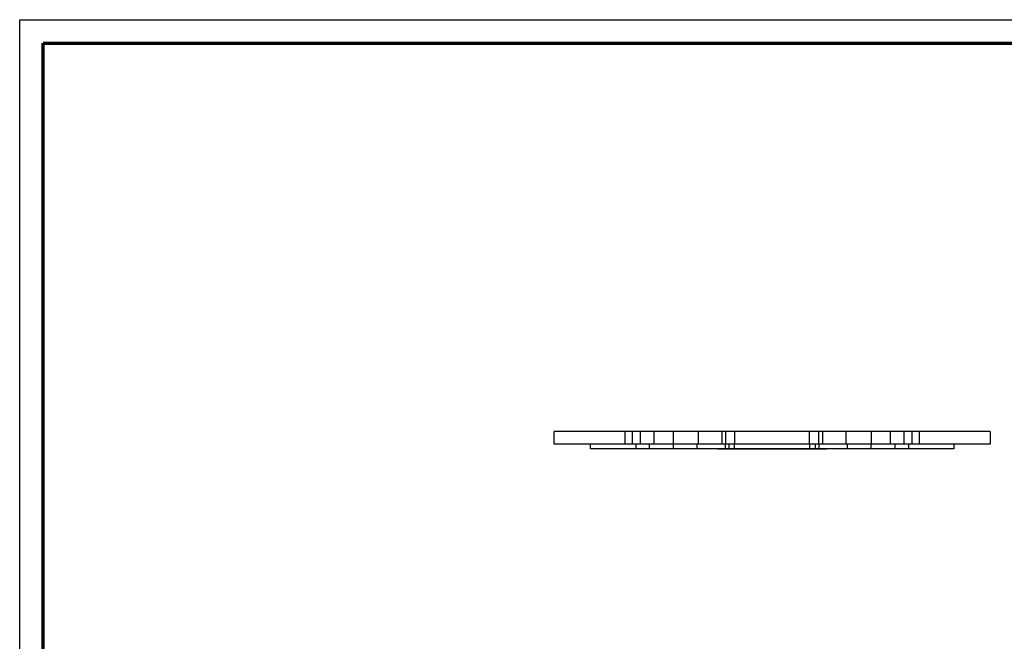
# Model space of a CAD drawing. Header units: millimetres. Extents: x 16985 to 17985, y -4769 to -3769.
# Tile 2 of 6: x 16985 to 17611, y -4164 to -3769. Entities that reach past the tile are written whole.
import ezdxf

# ---------------------------------------------------------------- set-up
doc = ezdxf.new("R2010")
doc.units = ezdxf.units.MM
doc.layers.add('ROXX_NEO mini i_Mount 0°', color=7, linetype='Continuous', true_color=0x000000)

msp = doc.modelspace()

# ---------------------------------------------------------------- linework, layer by layer
at = {"layer": 'ROXX_NEO mini i_Mount 0°', "color": 18, "true_color": 0x000000}
for p, q in [((16985.09, -4769.19), (16985.09, -3769.19)), ((16985.09, -3769.19), (17985.09, -3769.19))]:
    msp.add_line(p, q, dxfattribs=at)
at = {"layer": 'ROXX_NEO mini i_Mount 0°', "color": 18, "lineweight": 70, "true_color": 0x000000}
for p, q in [((17000.09, -4754.19), (17000.09, -3784.19)), ((17000.09, -3784.19), (17970.09, -3784.19))]:
    msp.add_line(p, q, dxfattribs=at)
at = {"layer": 'ROXX_NEO mini i_Mount 0°', "color": 18, "true_color": 0x000000}
for points, weights in [([(17369.92, -4031.04), (17324.81, -4031.04), (17324.81, -4031.04)], [1, 0.914944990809, 1]), ([(17369.92, -4031.04), (17324.81, -4031.04), (17324.81, -4031.04)], [1, 0.914944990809, 1]), ([(17374.59, -4031.04), (17371.94, -4031.04), (17369.92, -4031.04)], [1, 0.877163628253, 1]), ([(17374.59, -4031.04), (17371.94, -4031.04), (17369.92, -4031.04)], [1, 0.877163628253, 1]), ([(17388.31, -4031.04), (17388.31, -4031.04), (17379.41, -4031.04)], [1, 0.793353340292, 1]), ([(17388.31, -4031.04), (17388.31, -4031.04), (17379.41, -4031.04)], [1, 0.793353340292, 1]), ([(17400.31, -4031.04), (17388.31, -4031.04), (17388.31, -4031.04)], [1, 0.707106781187, 1]), ([(17400.31, -4031.04), (17388.31, -4031.04), (17388.31, -4031.04)], [1, 0.707106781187, 1]), ([(17431.27, -4031.04), (17429.08, -4031.04), (17416.5, -4031.04)], [1, 0.766044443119, 1]), ([(17431.27, -4031.04), (17429.08, -4031.04), (17416.5, -4031.04)], [1, 0.766044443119, 1]), ([(17439.54, -4031.04), (17434.51, -4031.04), (17433.61, -4031.04)], [1, 0.839181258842, 1]), ([(17439.54, -4031.04), (17434.51, -4031.04), (17433.61, -4031.04)], [1, 0.839181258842, 1]), ([(17487.07, -4031.04), (17463.31, -4031.04), (17439.54, -4031.04)], [1, 0.969840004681, 1]), ([(17487.07, -4031.04), (17463.31, -4031.04), (17439.54, -4031.04)], [1, 0.969840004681, 1]), ([(17493, -4031.04), (17492.1, -4031.04), (17487.07, -4031.04)], [1, 0.839181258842, 1]), ([(17493, -4031.04), (17492.1, -4031.04), (17487.07, -4031.04)], [1, 0.839181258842, 1]), ([(17510.12, -4031.04), (17497.53, -4031.04), (17495.34, -4031.04)], [1, 0.766044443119, 1]), ([(17510.12, -4031.04), (17497.53, -4031.04), (17495.34, -4031.04)], [1, 0.766044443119, 1]), ([(17538.31, -4031.04), (17538.31, -4031.04), (17526.31, -4031.04)], [1, 0.707106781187, 1]), ([(17538.31, -4031.04), (17538.31, -4031.04), (17526.31, -4031.04)], [1, 0.707106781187, 1]), ([(17547.2, -4031.04), (17538.31, -4031.04), (17538.31, -4031.04)], [1, 0.793353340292, 1]), ([(17547.2, -4031.04), (17538.31, -4031.04), (17538.31, -4031.04)], [1, 0.793353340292, 1]), ([(17556.69, -4031.04), (17554.67, -4031.04), (17552.03, -4031.04)], [1, 0.877163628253, 1]), ([(17556.69, -4031.04), (17554.67, -4031.04), (17552.03, -4031.04)], [1, 0.877163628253, 1]), ([(17601.81, -4031.04), (17601.81, -4031.04), (17556.69, -4031.04)], [1, 0.914944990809, 1]), ([(17601.81, -4031.04), (17601.81, -4031.04), (17556.69, -4031.04)], [1, 0.914944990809, 1]), ([(17376.63, -4042.04), (17347.81, -4042.04), (17347.81, -4042.04)], [1, 0.935529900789, 1]), ([(17376.63, -4042.04), (17347.81, -4042.04), (17347.81, -4042.04)], [1, 0.935529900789, 1]), ([(17400.33, -4042.04), (17386.39, -4042.04), (17385.37, -4042.04)], [1, 0.732552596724, 1]), ([(17400.33, -4042.04), (17386.39, -4042.04), (17385.37, -4042.04)], [1, 0.732552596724, 1]), ([(17433.4, -4042.04), (17430.77, -4042.04), (17415.68, -4042.04)], [1, 0.76646716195, 1]), ([(17433.4, -4042.04), (17430.77, -4042.04), (17415.68, -4042.04)], [1, 0.76646716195, 1]), ([(17439.36, -4042.04), (17436.27, -4042.04), (17435.71, -4042.04)], [1, 0.842061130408, 1]), ([(17439.36, -4042.04), (17436.27, -4042.04), (17435.71, -4042.04)], [1, 0.842061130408, 1]), ([(17487.27, -4042.04), (17463.32, -4042.04), (17439.36, -4042.04)], [1, 0.96728323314, 1]), ([(17487.27, -4042.04), (17463.32, -4042.04), (17439.36, -4042.04)], [1, 0.96728323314, 1]), ([(17490.93, -4042.04), (17490.37, -4042.04), (17487.27, -4042.04)], [1, 0.842061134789, 1]), ([(17490.93, -4042.04), (17490.37, -4042.04), (17487.27, -4042.04)], [1, 0.842061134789, 1]), ([(17510.96, -4042.04), (17495.87, -4042.04), (17493.24, -4042.04)], [1, 0.76646716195, 1]), ([(17510.96, -4042.04), (17495.87, -4042.04), (17493.24, -4042.04)], [1, 0.76646716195, 1]), ([(17541.27, -4042.04), (17540.23, -4042.04), (17526.31, -4042.04)], [1, 0.732971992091, 1]), ([(17541.27, -4042.04), (17540.23, -4042.04), (17526.31, -4042.04)], [1, 0.732971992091, 1]), ([(17578.81, -4042.04), (17578.81, -4042.04), (17550, -4042.04)], [1, 0.935582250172, 1]), ([(17578.81, -4042.04), (17578.81, -4042.04), (17550, -4042.04)], [1, 0.935582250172, 1]), ([(17601.81, -4039.04), (17601.81, -4039.04), (17556.69, -4039.04)], [1, 0.914944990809, 1]), ([(17601.81, -4039.04), (17601.81, -4039.04), (17556.69, -4039.04)], [1, 0.914944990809, 1])]:
    msp.add_rational_spline(points, weights, degree=2, dxfattribs=at)
for points in [[(17324.81, -4039.04), (17324.81, -4035.04), (17324.81, -4031.04)], [(17324.81, -4039.04), (17324.81, -4035.04), (17324.81, -4031.04)], [(17379.41, -4031.04), (17377, -4031.04), (17374.59, -4031.04)], [(17379.41, -4031.04), (17377, -4031.04), (17374.59, -4031.04)], [(17416.5, -4031.04), (17408.4, -4031.04), (17400.31, -4031.04)], [(17416.5, -4031.04), (17408.4, -4031.04), (17400.31, -4031.04)], [(17433.61, -4031.04), (17432.44, -4031.04), (17431.27, -4031.04)], [(17433.61, -4031.04), (17432.44, -4031.04), (17431.27, -4031.04)], [(17495.34, -4031.04), (17494.17, -4031.04), (17493, -4031.04)], [(17495.34, -4031.04), (17494.17, -4031.04), (17493, -4031.04)], [(17526.31, -4031.04), (17518.21, -4031.04), (17510.12, -4031.04)], [(17526.31, -4031.04), (17518.21, -4031.04), (17510.12, -4031.04)], [(17552.03, -4031.04), (17549.61, -4031.04), (17547.2, -4031.04)], [(17552.03, -4031.04), (17549.61, -4031.04), (17547.2, -4031.04)], [(17601.81, -4031.04), (17601.81, -4035.04), (17601.81, -4039.04)], [(17601.81, -4031.04), (17601.81, -4035.04), (17601.81, -4039.04)], [(17347.81, -4042.04), (17347.81, -4040.54), (17347.81, -4039.04)], [(17347.81, -4042.04), (17347.81, -4040.54), (17347.81, -4039.04)], [(17415.68, -4042.04), (17408, -4042.04), (17400.33, -4042.04)], [(17415.68, -4042.04), (17408, -4042.04), (17400.33, -4042.04)], [(17435.71, -4042.04), (17434.55, -4042.04), (17433.4, -4042.04)], [(17435.71, -4042.04), (17434.55, -4042.04), (17433.4, -4042.04)], [(17493.24, -4042.04), (17492.08, -4042.04), (17490.93, -4042.04)], [(17493.24, -4042.04), (17492.08, -4042.04), (17490.93, -4042.04)], [(17526.31, -4042.04), (17518.63, -4042.04), (17510.96, -4042.04)], [(17526.31, -4042.04), (17518.63, -4042.04), (17510.96, -4042.04)], [(17578.81, -4039.04), (17578.81, -4040.54), (17578.81, -4042.04)], [(17578.81, -4039.04), (17578.81, -4040.54), (17578.81, -4042.04)]]:
    msp.add_open_spline(points, degree=2, dxfattribs=at)
at = {"layer": 'ROXX_NEO mini i_Mount 0°', "color": 18, "lineweight": -3, "true_color": 0x000000}
for points in [[(17369.92, -4039.04), (17369.92, -4035.04), (17369.92, -4031.04)], [(17374.59, -4039.04), (17374.59, -4035.04), (17374.59, -4031.04)], [(17379.41, -4031.04), (17379.41, -4035.04), (17379.41, -4039.04)], [(17388.31, -4039.04), (17388.31, -4035.04), (17388.31, -4031.04)], [(17400.31, -4031.04), (17400.31, -4035.04), (17400.31, -4039.04)], [(17416.5, -4039.04), (17416.5, -4035.04), (17416.5, -4031.04)], [(17431.27, -4031.04), (17431.27, -4035.04), (17431.27, -4039.04)], [(17433.61, -4031.04), (17433.61, -4035.04), (17433.61, -4039.04)], [(17439.54, -4039.04), (17439.54, -4035.04), (17439.54, -4031.04)], [(17487.07, -4039.04), (17487.07, -4035.04), (17487.07, -4031.04)], [(17493, -4039.04), (17493, -4035.04), (17493, -4031.04)], [(17495.34, -4031.04), (17495.34, -4035.04), (17495.34, -4039.04)], [(17510.12, -4031.04), (17510.12, -4035.04), (17510.12, -4039.04)], [(17526.31, -4031.04), (17526.31, -4035.04), (17526.31, -4039.04)], [(17538.31, -4031.04), (17538.31, -4035.04), (17538.31, -4039.04)], [(17547.2, -4039.04), (17547.2, -4035.04), (17547.2, -4031.04)], [(17552.03, -4031.04), (17552.03, -4035.04), (17552.03, -4039.04)], [(17556.69, -4031.04), (17556.69, -4035.04), (17556.69, -4039.04)], [(17379.41, -4039.04), (17377, -4039.04), (17374.59, -4039.04)], [(17376.63, -4039.04), (17376.63, -4040.54), (17376.63, -4042.04)], [(17385.37, -4042.04), (17385.37, -4040.54), (17385.37, -4039.04)], [(17416.5, -4039.04), (17408.4, -4039.04), (17400.31, -4039.04)], [(17400.33, -4039.04), (17400.33, -4040.54), (17400.33, -4042.04)], [(17415.68, -4042.04), (17415.68, -4040.54), (17415.68, -4039.04)], [(17433.61, -4039.04), (17432.44, -4039.04), (17431.27, -4039.04)], [(17433.4, -4039.04), (17433.4, -4040.54), (17433.4, -4042.04)], [(17435.71, -4039.04), (17435.71, -4040.54), (17435.71, -4042.04)], [(17439.36, -4042.04), (17439.36, -4040.54), (17439.36, -4039.04)], [(17487.27, -4042.04), (17487.27, -4040.54), (17487.27, -4039.04)], [(17490.93, -4042.04), (17490.93, -4040.54), (17490.93, -4039.04)], [(17495.34, -4039.04), (17494.17, -4039.04), (17493, -4039.04)], [(17493.24, -4042.04), (17493.24, -4040.54), (17493.24, -4039.04)], [(17526.31, -4039.04), (17518.21, -4039.04), (17510.12, -4039.04)], [(17510.96, -4039.04), (17510.96, -4040.54), (17510.96, -4042.04)], [(17526.31, -4042.04), (17526.31, -4040.54), (17526.31, -4039.04)], [(17541.27, -4039.04), (17541.27, -4040.54), (17541.27, -4042.04)], [(17552.03, -4039.04), (17549.61, -4039.04), (17547.2, -4039.04)], [(17550, -4039.04), (17550, -4040.54), (17550, -4042.04)]]:
    msp.add_open_spline(points, degree=2, dxfattribs=at)
for points, weights in [([(17369.92, -4039.04), (17324.81, -4039.04), (17324.81, -4039.04)], [1, 0.914944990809, 1]), ([(17374.59, -4039.04), (17371.94, -4039.04), (17369.92, -4039.04)], [1, 0.877163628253, 1]), ([(17388.31, -4039.04), (17388.31, -4039.04), (17379.41, -4039.04)], [1, 0.793353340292, 1]), ([(17400.31, -4039.04), (17388.31, -4039.04), (17388.31, -4039.04)], [1, 0.707106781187, 1]), ([(17431.27, -4039.04), (17429.08, -4039.04), (17416.5, -4039.04)], [1, 0.766044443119, 1]), ([(17439.54, -4039.04), (17434.51, -4039.04), (17433.61, -4039.04)], [1, 0.839181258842, 1]), ([(17487.07, -4039.04), (17463.31, -4039.04), (17439.54, -4039.04)], [1, 0.969840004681, 1]), ([(17493, -4039.04), (17492.1, -4039.04), (17487.07, -4039.04)], [1, 0.839181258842, 1]), ([(17510.12, -4039.04), (17497.53, -4039.04), (17495.34, -4039.04)], [1, 0.766044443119, 1]), ([(17538.31, -4039.04), (17538.31, -4039.04), (17526.31, -4039.04)], [1, 0.707106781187, 1]), ([(17547.2, -4039.04), (17538.31, -4039.04), (17538.31, -4039.04)], [1, 0.793353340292, 1]), ([(17556.69, -4039.04), (17554.67, -4039.04), (17552.03, -4039.04)], [1, 0.877163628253, 1])]:
    msp.add_rational_spline(points, weights, degree=2, dxfattribs=at)
at = {"layer": 'ROXX_NEO mini i_Mount 0°', "color": 18, "true_color": 0x000000}
for points, weights, knots in [([(17385.37, -4042.04), (17385.13, -4042.04), (17381.98, -4042.04), (17378.83, -4042.04), (17376.63, -4042.04)], [1, 0.832857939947, 1, 0.832857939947, 1], [-11.7309, -11.7309, -11.7309, -5.86545, -5.86545, 0, 0, 0]), ([(17385.37, -4042.04), (17385.13, -4042.04), (17381.98, -4042.04), (17378.83, -4042.04), (17376.63, -4042.04)], [1, 0.832857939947, 1, 0.832857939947, 1], [-11.7309, -11.7309, -11.7309, -5.86545, -5.86545, 0, 0, 0]), ([(17463.31, -4042.04), (17428.81, -4042.04), (17428.81, -4042.04), (17428.81, -4042.04), (17463.31, -4042.04)], [1, 0.707106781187, 1, 0.707106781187, 1], [0, 0, 0, 54.192473, 54.192473, 108.384947, 108.384947, 108.384947]), ([(17463.31, -4042.04), (17428.81, -4042.04), (17428.81, -4042.04), (17428.81, -4042.04), (17463.31, -4042.04)], [1, 0.707106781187, 1, 0.707106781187, 1], [0, 0, 0, 54.192473, 54.192473, 108.384947, 108.384947, 108.384947]), ([(17463.31, -4042.04), (17497.81, -4042.04), (17497.81, -4042.04), (17497.81, -4042.04), (17463.31, -4042.04)], [1, 0.707106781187, 1, 0.707106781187, 1], [0, 0, 0, 54.192473, 54.192473, 108.384947, 108.384947, 108.384947]), ([(17463.31, -4042.04), (17497.81, -4042.04), (17497.81, -4042.04), (17497.81, -4042.04), (17463.31, -4042.04)], [1, 0.707106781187, 1, 0.707106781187, 1], [0, 0, 0, 54.192473, 54.192473, 108.384947, 108.384947, 108.384947]), ([(17550, -4042.04), (17547.81, -4042.04), (17544.66, -4042.04), (17541.51, -4042.04), (17541.27, -4042.04)], [1, 0.832987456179, 1, 0.832987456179, 1], [-11.726219, -11.726219, -11.726219, -5.86311, -5.86311, 0, 0, 0]), ([(17550, -4042.04), (17547.81, -4042.04), (17544.66, -4042.04), (17541.51, -4042.04), (17541.27, -4042.04)], [1, 0.832987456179, 1, 0.832987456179, 1], [-11.726219, -11.726219, -11.726219, -5.86311, -5.86311, 0, 0, 0])]:
    msp.add_rational_spline(points, weights, degree=2, knots=knots, dxfattribs=at)

doc.saveas('drawing.dxf')
